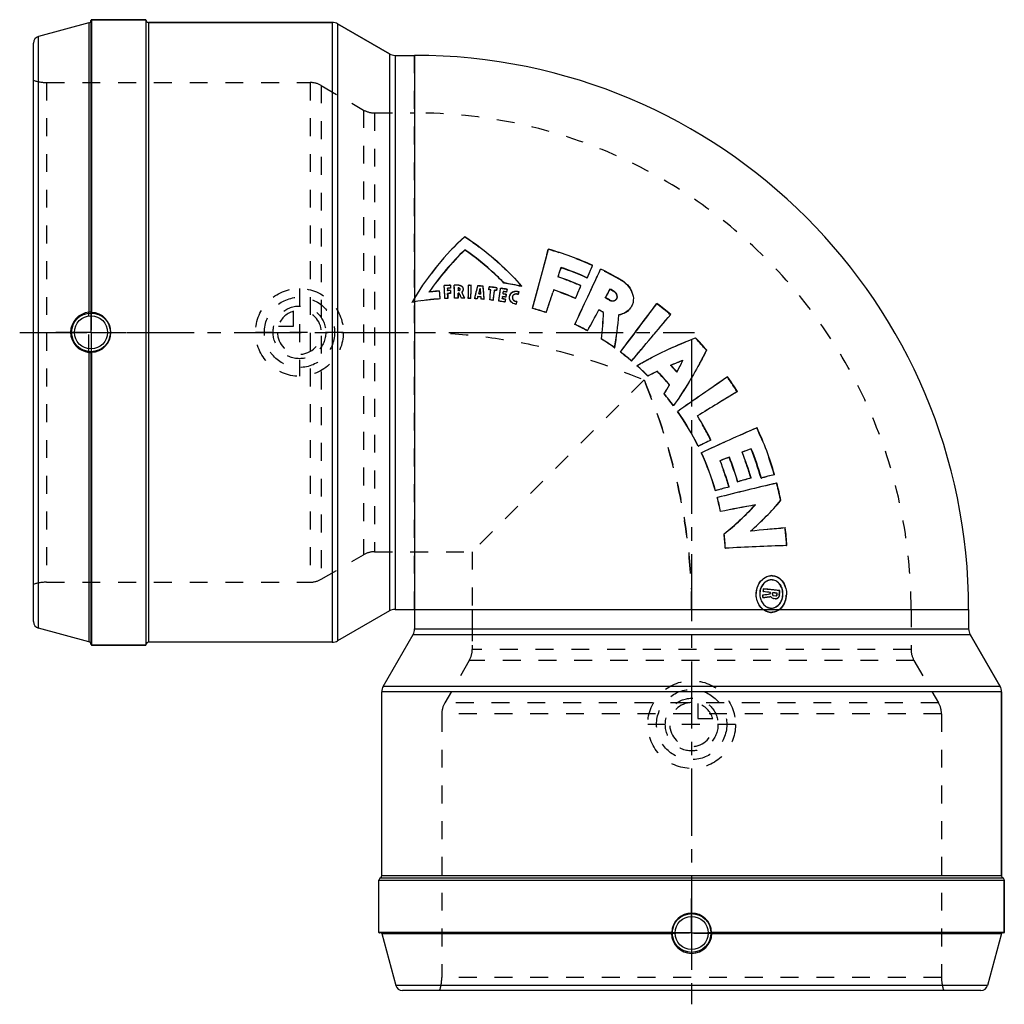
# Model space of a CAD drawing. Header units: millimetres. Extents: x 318 to 677, y 318 to 677.
import ezdxf

# ---------------------------------------------------------------- set-up
doc = ezdxf.new("R2010")
doc.units = ezdxf.units.MM
doc.header["$LTSCALE"] = 65.185185
doc.linetypes.add('CENTER', pattern=[0.6, 0.375, -0.075, 0.075, -0.075])
doc.linetypes.add('HIDDEN', pattern=[0.2, 0.1, -0.1])
for name, color, linetype in [('ACHSEN_S', 7, 'CONTINUOUS'), ('KOERPER', 7, 'CONTINUOUS'), ('KONST.EL_MIT_GEO', 7, 'CONTINUOUS'), ('KURVEN', 7, 'CONTINUOUS')]:
    doc.layers.add(name, color=color, linetype=linetype)

msp = doc.modelspace()

# ---------------------------------------------------------------- linework, layer by layer
at = {"layer": 'ACHSEN_S', "color": 2, "linetype": 'CENTER'}
for p, q in [((318, 563), (564.02, 563)), ((563, 560.37), (563, 318))]:
    msp.add_line(p, q, dxfattribs=at)
at = {"layer": 'KOERPER', "color": 7, "linetype": 'Continuous'}
for p, q in [((364, 677), (344.2, 677)), ((431.93, 676), (365, 676)), ((452.86, 664.54), (433.93, 675.46)), ((454.86, 664), (462, 664)), ((452.86, 461.46), (433.93, 450.54)), ((454.86, 462), (462, 462)), ((462, 462), (462, 454.86)), ((664, 462), (664, 454.86)), ((450.54, 433.93), (461.46, 452.86)), ((675.46, 433.93), (664.54, 452.86)), ((364, 449), (344.2, 449)), ((431.93, 450), (365, 450)), ((450, 365), (450, 431.93)), ((676, 365), (676, 431.93)), ((449, 344.2), (449, 363.27)), ((677, 344.2), (677, 363.27))]:
    msp.add_line(p, q, dxfattribs=at)
at = {"layer": 'KOERPER', "color": 8, "linetype": 'HIDDEN'}
for p, q in [((462, 462), (462, 664)), ((447.37, 643), (462, 643)), ((447.37, 483), (483, 483)), ((483, 483), (483, 447.37)), ((462, 462), (664, 462)), ((643, 462), (643, 447.37))]:
    msp.add_line(p, q, dxfattribs=at)
at = {"layer": 'KOERPER', "color": 2, "linetype": 'CENTER'}
for p, q in [((344, 563), (344, 575.79)), ((344, 563), (331.21, 563)), ((344, 563), (344, 550.21)), ((344, 563), (356.79, 563)), ((563, 344), (563, 356.63)), ((563, 344), (550.37, 344)), ((563, 344), (575.63, 344)), ((563, 344), (563, 331.37))]:
    msp.add_line(p, q, dxfattribs=at)
at = {"layer": 'KOERPER', "color": 7, "linetype": 'Continuous'}
msp.add_arc((462, 462), 202, 0, 90, dxfattribs=at)
at = {"layer": 'KOERPER', "color": 8, "linetype": 'HIDDEN'}
msp.add_arc((462, 462), 181, 0, 90, dxfattribs=at)
for points, knots in [([(462, 563), (469.17, 563), (483.52, 562.23), (511.84, 557.71), (532.45, 551.15), (545.67, 545.67)], [0, 0, 0, 0, 0.250253, 0.500508, 1, 1, 1, 1]), ([(545.67, 545.67), (541.99, 541.97), (534.69, 534.71), (525.69, 525.69), (518.69, 518.69), (513.66, 513.66), (508.82, 508.82), (504.22, 504.22), (499.89, 499.89), (495.91, 495.91), (492.83, 492.83), (490.58, 490.59), (489.09, 489.09), (487.74, 487.74), (486.54, 486.54), (485.5, 485.5), (484.75, 484.75), (484.23, 484.23), (483.91, 483.91), (483.64, 483.64), (483.42, 483.42), (483.24, 483.24), (483.13, 483.13), (483.06, 483.06), (483.03, 483.02), (483, 483.01), (483, 483)], [0, 0, 0, 0, 0.176782, 0.348342, 0.43128, 0.51173, 0.589158, 0.662914, 0.732228, 0.796185, 0.853701, 0.879664, 0.903543, 0.925167, 0.94436, 0.960954, 0.974788, 0.980622, 0.985714, 0.990051, 0.993617, 0.996401, 0.998397, 0.999097, 0.999598, 1, 1, 1, 1]), ([(563, 462), (563, 469.17), (562.23, 483.52), (557.71, 511.84), (551.15, 532.45), (545.67, 545.67)], [0, 0, 0, 0, 0.250253, 0.500508, 1, 1, 1, 1]), ([(545.67, 545.67), (551.15, 532.45), (557.71, 511.84), (562.23, 483.52), (563, 469.17), (563, 462)], [0, 0, 0, 0, 0.499492, 0.749747, 1, 1, 1, 1])]:
    msp.add_open_spline(points, degree=3, knots=knots, dxfattribs=at)
at = {"layer": 'KONST.EL_MIT_GEO', "color": 7, "linetype": 'Continuous'}
for p, q in [((343.26, 675.8), (324.85, 670.87)), ((343.26, 675.8), (343.26, 570.31)), ((344, 570.29), (344, 676.8)), ((344.2, 677), (344.2, 570.28)), ((344.2, 677), (364, 677)), ((364, 677), (364, 449)), ((365, 676), (365, 450)), ((365, 676), (431.93, 676)), ((431.93, 676), (431.93, 450)), ((433.93, 675.46), (433.93, 450.54)), ((433.93, 675.46), (452.86, 664.54)), ((323, 457.55), (323, 668.45)), ((324.85, 455.13), (324.85, 670.87)), ((452.86, 664.54), (452.86, 461.46)), ((454.86, 664), (454.86, 462)), ((454.86, 664), (462, 664)), ((462, 664), (462, 574.13)), ((480.32, 593.02), (480.33, 593.11)), ((515.4, 586.67), (515.16, 585.92)), ((524.9, 582.8), (524.95, 582.89)), ((525.17, 583.4), (524.95, 582.89)), ((473.94, 579.1), (473.95, 578.72)), ((473.95, 578.72), (473.98, 578.24)), ((477.84, 579.19), (477.84, 578.81)), ((477.84, 578.81), (477.84, 578.43)), ((477.84, 578.43), (477.84, 578.33)), ((485.95, 578.84), (485.8, 578.86)), ((485.96, 578.9), (485.81, 578.91)), ((489.06, 578.56), (489.07, 578.61)), ((489.07, 578.61), (489.17, 579.63)), ((489.78, 578.48), (489.79, 578.53)), ((491.14, 578.37), (491.09, 577.96)), ((493.35, 579.1), (493.61, 579.06)), ((494.58, 580.96), (494.6, 581.02)), ((500.97, 579.74), (500.99, 579.8)), ((512.73, 578.5), (512.43, 577.59)), ((533.23, 578.78), (532.86, 578.09)), ((474.03, 577.21), (474.05, 576.81)), ((477.85, 577.3), (477.86, 576.9)), ((484.85, 575.23), (484.62, 575.24)), ((486.07, 577), (486.16, 576.99)), ((489.38, 574.82), (489.39, 574.86)), ((493.9, 575.46), (493.88, 575.29)), ((493.99, 576.06), (493.9, 575.46)), ((494.19, 577.35), (494.15, 577.07)), ((494.28, 577.92), (494.19, 577.35)), ((495.21, 575.8), (494.93, 575.85)), ((495.51, 577.65), (495.24, 577.7)), ((496.62, 576.12), (496.64, 576.21)), ((497.69, 576), (497.68, 575.92)), ((499.71, 576.75), (499.73, 576.8)), ((520.65, 575.34), (520.68, 575.41)), ((520.9, 575.93), (520.68, 575.41)), ((534.66, 577.86), (534.72, 577.95)), ((461.06, 573.97), (461.17, 574.14)), ((462, 574.1), (462, 454.86)), ((494.91, 574.03), (494.66, 574.07)), ((499.17, 574.15), (498.99, 573.33)), ((499.22, 574.38), (499.17, 574.15)), ((504.95, 571.75), (504.97, 571.79)), ((529.2, 571.23), (529.16, 571.16)), ((530.85, 570.22), (530.89, 570.28)), ((536.43, 569.37), (536.43, 569.3)), ((530.14, 560.53), (530.17, 560.58)), ((343.26, 555.69), (343.26, 450.2)), ((344, 449.36), (344, 555.71)), ((344.2, 555.72), (344.2, 449)), ((537.01, 555.79), (537.05, 555.83)), ((547.02, 547.07), (547.06, 547.11)), ((550.45, 548.73), (550.5, 548.78)), ((554.94, 543.82), (554.99, 543.87)), ((552.96, 540.56), (553.01, 540.6)), ((565.39, 521.46), (565.44, 521.48)), ((569.97, 523.7), (569.46, 523.45)), ((584.65, 520.53), (584.75, 520.57)), ((576.66, 517.47), (576.73, 517.5)), ((584.62, 509.88), (584.09, 509.73)), ((588.32, 509.84), (588.42, 509.88)), ((593.12, 511.1), (592.59, 510.97)), ((576.58, 506.64), (576.03, 506.49)), ((579.78, 508.51), (579.85, 508.54)), ((571.66, 505.26), (571.7, 505.28)), ((586.16, 500.07), (586.24, 500.1)), ((573.52, 497.65), (573.56, 497.66)), ((574.81, 489.48), (574.85, 489.49)), ((575.27, 484.27), (575.31, 484.28)), ((589.01, 467.3), (589.09, 467.3)), ((589.11, 468.46), (589.13, 468.68)), ((589.11, 468.46), (589.19, 468.46)), ((589.19, 469.45), (589.27, 469.46)), ((591.59, 467.67), (591.67, 467.67)), ((591.63, 468.18), (591.72, 468.18)), ((592.52, 467.63), (592.52, 467.57)), ((592.89, 467), (593.73, 466.9)), ((593.73, 466.9), (593.78, 466.9)), ((594.1, 467.36), (594.19, 467.37)), ((594.14, 467.89), (594.24, 467.89)), ((588.91, 466.28), (588.99, 466.28)), ((591.87, 466.67), (591.55, 466.62)), ((592.7, 465.97), (592.79, 465.97)), ((593.35, 465.9), (592.79, 465.97)), ((593.44, 465.89), (593.35, 465.9)), ((593.63, 465.86), (593.44, 465.89)), ((454.86, 462), (664, 462)), ((591.23, 460.97), (591.31, 460.97)), ((664, 462), (664, 454.86)), ((343.26, 450.2), (324.85, 455.13)), ((461.46, 452.86), (664.54, 452.86)), ((462, 454.86), (664, 454.86)), ((664.54, 452.86), (675.46, 433.93)), ((344.2, 449), (364, 449)), ((676, 431.93), (450, 431.93)), ((675.46, 433.93), (450.54, 433.93)), ((676, 431.93), (676, 365)), ((449, 363.27), (677, 363.27)), ((449.5, 364.13), (676.5, 364.13)), ((450, 365), (676, 365)), ((677, 363.27), (677, 344.2)), ((555.72, 344.2), (449, 344.2)), ((555.71, 344), (449.2, 344)), ((450.04, 343.85), (555.67, 343.85)), ((450.04, 343.85), (455.13, 324.85)), ((677, 344.2), (570.28, 344.2)), ((676.8, 344), (570.29, 344)), ((570.33, 343.85), (675.96, 343.85)), ((675.96, 343.85), (670.87, 324.85)), ((670.87, 324.85), (455.13, 324.85)), ((668.45, 323), (457.55, 323))]:
    msp.add_line(p, q, dxfattribs=at)
at = {"layer": 'KONST.EL_MIT_GEO', "color": 8, "linetype": 'HIDDEN'}
for p, q in [((327.83, 654.1), (327.83, 471.9)), ((327.83, 654.1), (423.86, 654.1)), ((423.86, 654.1), (423.86, 471.9)), ((427.86, 653.03), (427.86, 472.97)), ((427.86, 653.03), (443.37, 644.07)), ((443.37, 644.07), (443.37, 481.93)), ((447.37, 643), (447.37, 483)), ((447.37, 643), (462, 643)), ((480.26, 597.86), (480.28, 597.97)), ((510.72, 593.23), (510.76, 593.33)), ((515.36, 586.57), (515.4, 586.67)), ((526.84, 587.34), (526.89, 587.44)), ((529.75, 585.98), (529.81, 586.09)), ((514.27, 583.21), (514.3, 583.3)), ((537.03, 582.17), (537.09, 582.27)), ((471.1, 578.03), (471.1, 578.08)), ((472.78, 580.02), (472.79, 580.08)), ((473.93, 579.05), (473.94, 579.1)), ((473.97, 578.19), (473.98, 578.24)), ((475.05, 578.23), (475.06, 578.28)), ((475.07, 580.12), (475.08, 580.17)), ((475.11, 579.09), (475.11, 579.14)), ((476.44, 580.15), (476.45, 580.2)), ((477.83, 579.14), (477.84, 579.19)), ((477.84, 578.28), (477.84, 578.33)), ((478.14, 580.17), (478.14, 580.22)), ((478.15, 579.14), (478.15, 579.19)), ((478.15, 578.28), (478.16, 578.33)), ((478.59, 578.65), (478.6, 578.7)), ((479.67, 578.5), (479.68, 578.55)), ((481.69, 580.11), (481.7, 580.16)), ((482.66, 580.07), (482.67, 580.12)), ((484.95, 579.94), (484.96, 580)), ((485.8, 578.86), (485.81, 578.91)), ((485.95, 578.84), (485.96, 578.9)), ((486.94, 579.79), (486.96, 579.85)), ((489.06, 578.56), (489.16, 579.58)), ((489.16, 579.58), (489.17, 579.63)), ((491.13, 578.31), (491.14, 578.37)), ((491.85, 578.22), (491.86, 578.27)), ((491.98, 579.23), (491.99, 579.29)), ((493.26, 578.53), (493.34, 579.04)), ((493.34, 579.04), (493.35, 579.1)), ((495.68, 578.66), (495.7, 578.72)), ((512.7, 578.43), (512.73, 578.5)), ((522.6, 579.96), (522.65, 580.04)), ((533.17, 578.69), (533.23, 578.78)), ((467.29, 577.69), (467.29, 577.74)), ((467.32, 577.74), (467.29, 577.69)), ((471.31, 575.2), (471.31, 575.24)), ((473.06, 575.31), (473.06, 575.35)), ((474.02, 577.17), (474.03, 577.21)), ((474.11, 575.36), (474.11, 575.4)), ((475.09, 577.2), (475.1, 577.25)), ((476.55, 575.44), (476.56, 575.47)), ((477.85, 577.25), (477.85, 577.3)), ((477.86, 575.45), (477.87, 575.49)), ((478.23, 577.25), (478.24, 577.3)), ((479.09, 575.45), (479.1, 575.49)), ((479.21, 577.66), (479.22, 577.71)), ((480.25, 575.43), (480.26, 575.47)), ((481.56, 575.4), (481.57, 575.44)), ((482.48, 575.36), (482.49, 575.4)), ((483.79, 575.3), (483.8, 575.34)), ((484.85, 575.23), (484.86, 575.27)), ((485.05, 575.99), (485.06, 576.04)), ((485.31, 577), (485.32, 577.05)), ((485.32, 577.05), (485.31, 577)), ((485.36, 577.2), (485.32, 577.05)), ((486.14, 576.99), (486.11, 577.36)), ((486.15, 576.94), (486.14, 576.99)), ((486.15, 576.94), (486.16, 576.99)), ((486.25, 575.9), (486.26, 575.95)), ((486.32, 575.12), (486.33, 575.16)), ((487.38, 575.03), (487.39, 575.07)), ((490.68, 574.66), (490.69, 574.71)), ((492.67, 574.39), (492.68, 574.43)), ((493.98, 576.01), (493.86, 575.24)), ((493.86, 575.24), (493.88, 575.29)), ((493.98, 576.01), (493.99, 576.06)), ((494.14, 577.02), (494.15, 577.07)), ((494.27, 577.86), (494.28, 577.92)), ((495.08, 575.04), (495.09, 575.09)), ((495.21, 575.8), (495.22, 575.85)), ((495.37, 576.81), (495.39, 576.87)), ((495.51, 577.65), (495.53, 577.71)), ((496.61, 576.07), (496.62, 576.12)), ((496.61, 576.07), (496.62, 576.12)), ((496.62, 576.15), (496.64, 576.21)), ((496.69, 576.44), (496.68, 576.39)), ((497.68, 575.92), (497.66, 575.87)), ((497.66, 575.87), (497.68, 575.92)), ((497.67, 575.95), (497.69, 576)), ((497.72, 576.13), (497.71, 576.08)), ((499.93, 577.79), (499.95, 577.84)), ((531.52, 575.58), (531.57, 575.66)), ((532.96, 574.78), (533.01, 574.86)), ((535.63, 575.18), (535.68, 575.26)), ((461.06, 573.93), (461.06, 573.97)), ((462, 574.1), (462, 574.13)), ((494.91, 574.03), (494.92, 574.07)), ((498.98, 573.29), (498.99, 573.33)), ((499.2, 574.33), (499.22, 574.38)), ((529.15, 571.16), (529.2, 571.23)), ((540.66, 571.82), (540.72, 571.9)), ((550.26, 573.45), (550.34, 573.55)), ((343.26, 555.69), (343.26, 570.31)), ((344, 570.29), (344, 555.71)), ((344, 570.29), (344, 570.29)), ((344.2, 555.72), (344.2, 570.28)), ((509.93, 570.19), (509.95, 570.23)), ((536.38, 569.3), (536.43, 569.37)), ((555.28, 569.43), (555.36, 569.52)), ((520.39, 565.91), (520.41, 565.96)), ((525.03, 563.53), (525.05, 563.58)), ((564.35, 560.92), (564.44, 561)), ((534.91, 557.33), (534.95, 557.37)), ((568.36, 556.53), (568.46, 556.61)), ((344, 555.71), (344, 555.71)), ((541.08, 552.53), (541.11, 552.58)), ((543.04, 550.83), (543.08, 550.87)), ((555.34, 550.93), (555.4, 550.99)), ((555.42, 550.96), (555.34, 550.93)), ((559.77, 552.73), (559.84, 552.8)), ((557.57, 548.49), (557.61, 548.57)), ((557.57, 548.49), (557.63, 548.54)), ((576.03, 546.73), (576.13, 546.8)), ((579.59, 541.37), (579.69, 541.43)), ((556.35, 536.26), (556.39, 536.29)), ((557.87, 534.15), (557.92, 534.18)), ((565.07, 532.48), (565.13, 532.52)), ((565.13, 532.52), (565.07, 532.48)), ((586.73, 528.17), (586.84, 528.23)), ((569.97, 523.7), (570.03, 523.73)), ((566.51, 519.1), (566.56, 519.13)), ((581.35, 519.27), (581.44, 519.31)), ((581.44, 519.3), (581.35, 519.27)), ((582.09, 519.55), (581.44, 519.3)), ((573.32, 516.17), (573.38, 516.2)), ((573.38, 516.2), (573.32, 516.17)), ((574.07, 516.46), (573.38, 516.2)), ((584.62, 509.88), (584.71, 509.92)), ((593.12, 511.1), (593.23, 511.14)), ((576.58, 506.64), (576.64, 506.67)), ((593.97, 508), (594.08, 508.04)), ((572.35, 502.74), (572.39, 502.75)), ((595.43, 501.73), (595.54, 501.76)), ((584.4, 490.5), (584.47, 490.52)), ((597.06, 491.67), (597.16, 491.69)), ((597.64, 485.25), (597.75, 485.27)), ((427.86, 472.97), (443.37, 481.93)), ((447.37, 483), (462, 483)), ((591.8, 474.27), (591.71, 474.26)), ((592.4, 474.28), (592.49, 474.29)), ((327.83, 471.9), (423.86, 471.9)), ((591.92, 472.74), (591.83, 472.73)), ((592.43, 467.57), (592.52, 467.57)), ((592.47, 468.08), (592.56, 468.08)), ((592.56, 468.07), (592.47, 468.08)), ((592.8, 467), (592.89, 467)), ((592.8, 467), (593.64, 466.9)), ((593.64, 466.9), (593.78, 466.9)), ((593.64, 466.9), (593.69, 466.89)), ((594.93, 467.26), (595.03, 467.27)), ((595.06, 468.84), (595.16, 468.84)), ((597.46, 467.23), (597.56, 467.24)), ((591.78, 466.66), (591.87, 466.67)), ((593.35, 465.88), (592.7, 465.97)), ((593.44, 465.87), (593.35, 465.88)), ((593.54, 465.86), (593.44, 465.87)), ((593.54, 465.86), (593.63, 465.86)), ((593.69, 465.85), (593.78, 465.85)), ((597.41, 466.65), (597.51, 466.65)), ((483, 462), (483, 447.37)), ((592, 462.46), (592.08, 462.46)), ((592.02, 460.9), (592.1, 460.9)), ((643, 462), (643, 447.37)), ((344, 449.21), (344, 449.36)), ((643, 447.37), (483, 447.37)), ((481.93, 443.37), (472.97, 427.86)), ((644.07, 443.37), (481.93, 443.37)), ((644.07, 443.37), (653.03, 427.86)), ((653.03, 427.86), (472.97, 427.86)), ((654.1, 423.86), (471.9, 423.86)), ((471.9, 423.86), (471.9, 327.83)), ((654.1, 423.86), (654.1, 327.83)), ((570.33, 343.85), (555.67, 343.85)), ((555.71, 344), (570.29, 344)), ((555.72, 344.2), (570.28, 344.2)), ((654.1, 327.83), (471.9, 327.83))]:
    msp.add_line(p, q, dxfattribs=at)
at = {"layer": 'KONST.EL_MIT_GEO', "color": 7, "linetype": 'Continuous'}
for centre, radius in [((344, 563), 7.05), ((344, 563), 6.05), ((563, 344), 7.05), ((563, 344), 6.05)]:
    msp.add_circle(centre, radius, dxfattribs=at)
for centre, radius, start, end in [((343, 676.77), 1, 285, 355.4685), ((344.2, 676.8), 0.2, 90, 181.5596), ((365, 677), 1, 180, 270), ((431.93, 672), 4, 60, 90), ((325.5, 668.45), 2.5, 105, 180), ((454.86, 668), 4, 240, 270), ((549.69, 522.69), 102.4, 132.6804, 148.9161), ((550.87, 520.08), 101.54, 134.0036, 145.3982), ((550.64, 520.05), 101.34, 133.9398, 145.2989), ((-447.52, 839.34), 989.35, 344.30712, 345.5953), ((-449.17, 840.12), 991.15, 344.29298, 345.58261), ((477.55, 477.39), 120.61, 65.8535, 74.0165), ((-474.78, 906.03), 1040.41, 341.92873, 342.08077), ((477.82, 477.7), 115.16, 65.8657, 70.9748), ((477.86, 477.75), 115.21, 65.8731, 70.984), ((-773.47, 1182.37), 1433.21, 334.52658, 335.41471), ((-570.29, 1051.99), 1191.48, 336.84086, 337.05216), ((477.63, 477.59), 120.39, 60.4011, 64.3142), ((478.03, 477.9), 111.46, 66.4026, 71.0058), ((478.27, 476.95), 101.38, 94.0556, 95.7381), ((-221.47, 524.94), 694.6, 4.15237, 4.38709), ((478.22, 477.09), 103.13, 92.7361, 93.0191), ((-227.59, 536.92), 701.7, 3.13919, 3.52584), ((478.22, 477.13), 103.09, 91.7456, 92.7361), ((478.2, 477.1), 102.04, 91.9556, 92.3969), ((478.24, 477.15), 102.04, 91.7553, 92.4176), ((478.26, 477.14), 101.19, 91.8145, 92.4258), ((478.2, 477.12), 102.02, 91.7349, 91.9556), ((478.21, 477.22), 103, 90.7716, 90.9812), ((-246.6, 561.44), 723.29, 1.11164, 1.48645), ((478.21, 477.25), 102.97, 90.0382, 90.7717), ((478.2, 477.23), 101.91, 90.0281, 90.2065), ((478.24, 477.27), 101.92, 90.0478, 90.2263), ((478.26, 477.28), 101.06, 90.056, 90.2345), ((-276.76, 599.26), 758.7, 358.2006, 358.55752), ((478.21, 477.4), 102.82, 87.8773, 88.0576), ((478.22, 477.42), 102.8, 87.5166, 87.8773), ((-282.77, 606.65), 765.9, 357.66166, 358.01515), ((840.01, 488.98), 366.53, 165.6218, 166.3728), ((478.22, 477.53), 102.69, 85.1214, 86.2364), ((837.02, 485.85), 363.34, 165.1602, 165.463), ((280.84, 556.63), 206.33, 5.6614, 6.1943), ((281.08, 558.71), 206.95, 4.5339, 5.8622), ((478.22, 477.61), 101.53, 83.4603, 83.8715), ((478.26, 477.65), 101.54, 83.4774, 83.8886), ((478.23, 477.63), 102.59, 83.7027, 83.8792), ((-334.35, 666.58), 828.83, 353.64387, 353.89831), ((-335.1, 666.98), 829.62, 353.6253, 353.88024), ((478.24, 477.67), 102.55, 82.2903, 83.7027), ((478.22, 477.68), 101.46, 82.2828, 82.6941), ((478.27, 477.71), 101.48, 82.2993, 82.7108), ((-360.8, 699.19), 862.55, 351.68396, 351.99713), ((478.25, 477.78), 102.44, 80.1941, 81.3758), ((478.16, 477.75), 104.51, 77.7892, 80.9589), ((478.2, 477.79), 104.52, 77.4067, 80.974), ((478.18, 477.84), 104.41, 77.3922, 77.7885), ((478.18, 478.04), 106.16, 66.4216, 71.0275), ((478.23, 478.08), 106.18, 66.4304, 71.0382), ((-658.4, 1076.9), 1281.3, 336.98402, 337.18397), ((477.89, 477.86), 114.98, 60.4133, 61.2622), ((477.93, 477.91), 115.03, 60.4188, 61.268), ((547.43, 524.2), 99.68, 149.4624, 149.9328), ((547.57, 524.12), 99.84, 148.9907, 149.4624), ((478.35, 476.74), 98.75, 94.0869, 99.532), ((478.28, 476.88), 101.46, 95.738, 96.2186), ((478.32, 477.1), 98.39, 92.4539, 93.0651), ((478.28, 477.06), 98.4, 92.4318, 93.0428), ((478.24, 477.1), 100.16, 92.0071, 92.4145), ((478.28, 477.14), 100.16, 91.8245, 92.4359), ((478.24, 477.12), 100.14, 91.8034, 92.0071), ((478.28, 477.2), 98.25, 90.4112, 91.0057), ((478.32, 477.24), 98.25, 90.2625, 91.0272), ((478.28, 477.22), 98.23, 90.2413, 90.4111), ((478.28, 477.28), 100.02, 90.0252, 90.2445), ((478.24, 477.24), 100.02, 90.0048, 90.224), ((381.23, 530.04), 107.9, 24.9076, 25.9734), ((478.28, 477.28), 98.17, 89.2979, 89.5229), ((478.32, 477.34), 98.15, 88.8684, 89.5438), ((381.56, 531.03), 108.24, 25.3973, 25.5427), ((381.84, 531.17), 107.93, 24.2356, 25.3977), ((478.28, 477.31), 98.14, 88.8478, 89.2979), ((478.28, 477.38), 98.07, 87.7222, 88.0828), ((478.32, 477.43), 98.06, 87.5619, 88.103), ((478.28, 477.4), 98.05, 87.5419, 87.7222), ((478.28, 477.47), 97.98, 86.2922, 86.7765), ((478.32, 477.51), 97.98, 86.1732, 86.7962), ((838.98, 485.25), 365.38, 165.6197, 165.7429), ((840.67, 484.91), 367.11, 165.6273, 165.7503), ((478.27, 477.51), 98.71, 85.3633, 86.0622), ((478.31, 477.56), 98.71, 85.3821, 86.0813), ((478.29, 477.55), 99.75, 85.5296, 85.959), ((280, 556.35), 207.17, 5.197, 5.4139), ((279.49, 556.5), 207.68, 5.1548, 5.3718), ((478.29, 477.55), 97.9, 85.0856, 85.2927), ((478.33, 477.6), 97.89, 84.69, 85.3118), ((478.29, 477.57), 97.88, 84.6712, 85.0856), ((478.3, 477.66), 97.78, 82.8975, 83.4937), ((478.34, 477.71), 97.78, 82.7451, 83.5119), ((478.3, 477.69), 97.76, 82.7271, 82.8975), ((-346.71, 679.6), 843.94, 352.86047, 353.08326), ((478.36, 477.83), 97.66, 80.2361, 81.5663), ((478.34, 477.84), 98.68, 80.2266, 80.9428), ((478.28, 477.79), 99.47, 80.3624, 80.9192), ((478.32, 477.83), 99.47, 80.2196, 80.9358), ((478.3, 477.82), 100.51, 80.2104, 80.9265), ((478.24, 477.76), 101.38, 80.3463, 80.9029), ((478.28, 477.81), 101.38, 80.2029, 80.9189), ((498.69, 575.83), 2.09, 163.1306, 169.7209), ((498.77, 575.81), 2.16, 160.3126, 163.153), ((498.81, 575.8), 2.21, 155.8422, 160.308), ((498.87, 575.7), 1.21, 174.424, 179.3322), ((498.8, 575.71), 1.14, 169.1699, 174.4267), ((498.8, 575.79), 1.13, 165.302, 169.1285), ((498.83, 575.78), 1.16, 162.6, 165.308), ((-566.97, 936.43), 1137.48, 341.21989, 341.61095), ((478.1, 478.07), 111.27, 60.4326, 61.2824), ((534.47, 576.05), 1.45, 322.9545, 326.9494), ((478.51, 475.84), 99.67, 99.5344, 100.0802), ((478.32, 477.78), 97.66, 80.3671, 81.5489), ((499.01, 575.7), 2.41, 265.1265, 269.364), ((478.4, 478.15), 97.29, 71.0889, 74.1635), ((478.44, 478.19), 97.29, 71.1014, 74.1775), ((-1015.47, 1402.21), 1754, 331.43689, 331.71846), ((478.27, 478.24), 105.94, 60.2471, 61.2975), ((478.31, 478.28), 105.97, 60.2534, 61.3043), ((-2202.03, 2624.24), 3432.33, 322.94087, 323.30952), ((-2207.35, 2628.62), 3439.2, 322.93695, 323.30596), ((477.67, 477.67), 120.31, 49.7757, 52.8416), ((343.9, 563.01), 7.33, 95.0546, 264.9454), ((343.99, 563.01), 7.27, 359.9512, 88.3693), ((420.3, 573.43), 110.59, 353.3037, 358.3357), ((420.09, 573.62), 110.85, 353.2444, 358.2768), ((425.21, 577.06), 111.49, 349.83, 356.0081), ((-3607.34, 4054.59), 5428.98, 319.82981, 320.06348), ((478.51, 478.44), 96.98, 61.3387, 64.4188), ((478.55, 478.48), 96.97, 61.3466, 64.4282), ((343.99, 562.99), 7.27, 271.6307, 0.0488), ((478.58, 478.56), 96.84, 54.4291, 57.8299), ((478.62, 478.6), 96.84, 54.4337, 57.8362), ((477.67, 477.68), 120.3, 41.0062, 43.8411), ((478.61, 478.61), 96.78, 49.8033, 52.8866), ((478.65, 478.65), 96.78, 49.8056, 52.8904), ((478.63, 478.63), 96.76, 45.0181, 48.2605), ((478.67, 478.67), 96.76, 45.0182, 48.2621), ((611.58, 419.53), 142.95, 111.2187, 113.1421), ((478.39, 478.39), 105.84, 41.5194, 43.3095), ((429.06, 618.16), 146.21, 331.566, 333.4448), ((612.99, 415.93), 146.8, 115.2179, 116.7047), ((613.33, 415.62), 147.25, 115.261, 116.7472), ((478.51, 478.51), 100.53, 40.5152, 44.3082), ((478.55, 478.55), 100.54, 40.5132, 44.3078), ((2119.13, -1699.35), 2725.08, 124.48727, 124.95315), ((477.65, 477.66), 120.33, 32.0059, 35.0718), ((425.58, 619.92), 150.09, 328.0776, 329.5315), ((425.27, 620.3), 150.56, 328.0371, 329.4905), ((478.6, 478.61), 96.79, 36.5576, 39.7994), ((478.64, 478.65), 96.79, 36.5535, 39.7969), ((1606.46, -1151.74), 1980.18, 121.23353, 121.72733), ((478.4, 478.48), 97.02, 26.2886, 35.008), ((478.44, 478.53), 97.02, 26.2796, 35.0032), ((478.35, 478.41), 102.27, 26.3043, 31.9448), ((1140.77, -733.15), 1377.65, 113.70868, 114.63291), ((477.38, 477.55), 120.62, 16.1725, 24.8445), ((1256.75, -885.84), 1567.95, 115.99761, 116.1633), ((1254.9, -881.35), 1563.1, 115.98557, 116.17299), ((989.78, -550.06), 1144.68, 110.72249, 110.89966), ((477.68, 477.84), 115.28, 16.1376, 21.7577), ((478.14, 478.39), 97.31, 16.0293, 24.735), ((478.18, 478.43), 97.3, 16.0154, 24.7252), ((1023.22, -637.12), 1237.95, 111.14123, 111.30773), ((1020.92, -632.04), 1232.37, 111.13013, 111.25971), ((477.97, 478.16), 106.23, 16.6025, 21.7183), ((478.02, 478.2), 106.26, 16.5909, 21.7086), ((477.84, 478.01), 111.52, 16.6255, 21.7385), ((986.98, -543.55), 1137.6, 110.71176, 110.84982), ((477.64, 477.8), 115.23, 16.1478, 21.7659), ((478.1, 478.31), 102.54, 16.0527, 21.6854), ((853.39, -450.06), 996.87, 105.63637, 105.92662), ((819.13, -358.53), 898.52, 104.60321, 104.88456), ((819.01, -356.89), 896.92, 104.5803, 104.89795), ((858.73, -504.28), 1049.56, 105.62518, 105.87342), ((858.21, -501.29), 1046.54, 105.60742, 105.88815), ((808.82, -420.85), 953.39, 103.01665, 104.35827), ((853.43, -451.32), 998.08, 105.6559, 105.91305), ((477.38, 477.56), 120.62, 11.5718, 14.6347), ((477.96, 478.35), 97.48, 11.4166, 14.4878), ((478, 478.39), 97.48, 11.4006, 14.4732), ((748.06, -378.25), 893.12, 100.4443, 101.27005), ((748.62, -379.5), 894.46, 100.45939, 101.28632), ((507.28, 573.25), 107.59, 308.8733, 317.1461), ((507.24, 573.54), 107.87, 308.8165, 317.0883), ((512.18, 572.82), 109.54, 311.2969, 319.5546), ((477.55, 478.29), 97.9, 3.5026, 6.5662), ((477.59, 478.33), 97.9, 3.483, 6.548), ((660.31, -261.3), 755.63, 94.79382, 95.76026), ((477.14, 477.53), 120.85, 3.6712, 6.7311), ((618.05, -236.72), 722.25, 91.61886, 93.39561), ((618.41, -238.04), 723.6, 91.6364, 93.41503), ((592.23, 469.72), 4.57, 92.4103, 95.3945), ((592.23, 469.84), 4.45, 86.6134, 92.4231), ((592.21, 469.22), 3.53, 94.7184, 97.7948), ((592.19, 469.41), 3.34, 85.8739, 94.7697), ((591.2, 487.61), 14.93, 274.3897, 274.7349), ((476.8, 477.88), 112.71, 354.0883, 354.4356), ((476.82, 477.88), 112.69, 354.4356, 354.6093), ((476.85, 477.93), 112.74, 354.07, 354.5912), ((547.7, 764.26), 299.83, 277.92, 278.4181), ((547.67, 765.51), 301.08, 277.907, 278.4046), ((520.66, -157.26), 629.45, 83.52575, 83.7566), ((476.88, 477.88), 112.63, 355.3152, 355.711), ((476.91, 477.92), 112.67, 355.1842, 355.6932), ((520.86, -158.29), 630.47, 83.54659, 83.77774), ((526.84, -155.18), 627.75, 83.75252, 84.29281), ((476.81, 477.77), 115.22, 354.967, 355.2214), ((476.86, 477.82), 115.26, 354.9498, 355.2043), ((476.84, 477.78), 116.12, 354.9846, 355.2108), ((522.7, -142.04), 614.11, 83.31077, 83.46838), ((593.48, 467.42), 0.623, 341.3572, 355.0144), ((476.77, 477.66), 117.78, 354.9856, 355.2401), ((476.81, 477.7), 117.83, 354.9692, 355.2237), ((476.81, 477.66), 118.68, 354.9754, 355.739), ((476.73, 477.53), 121.26, 354.8529, 355.129), ((550.13, 766.41), 302.64, 277.3775, 277.8673), ((593.76, 466.83), 0.98, 262.3928, 271.6797), ((454.86, 458), 4, 90, 120), ((592.11, 465.44), 4.54, 259.9391, 269.9619), ((592.07, 465.81), 3.35, 260.734, 268.7943), ((592.07, 465.89), 3.43, 268.7677, 270.2048), ((591.75, 466.14), 5.32, 303.745, 308.953), ((325.5, 457.55), 2.5, 180, 255), ((458, 454.86), 4, 330, 360), ((668, 454.86), 4, 180, 210), ((343, 449.23), 1, 4.5315, 75), ((344.2, 449.2), 0.2, 178.4404, 270), ((365, 449), 1, 90, 172.5), ((431.93, 454), 4, 270, 300), ((454, 431.93), 4, 150, 180), ((672, 431.93), 4, 0, 30), ((450, 363.27), 1, 120, 180), ((449, 365), 1, 300, 360), ((677, 365), 1, 180, 240), ((676, 363.27), 1, 0, 60), ((562.99, 343.99), 7.27, 89.9512, 178.3693), ((563.01, 343.99), 7.27, 1.6307, 90.0488), ((449.2, 344.2), 0.2, 180, 270), ((449.85, 343.8), 0.2, 15, 90), ((562.99, 343.9), 7.33, 180.4029, 270.0513), ((563.01, 343.9), 7.33, 269.9487, 359.5972), ((676.15, 343.8), 0.2, 90, 165), ((676.8, 344.2), 0.2, 270, 360), ((457.55, 325.5), 2.5, 195, 270), ((668.45, 325.5), 2.5, 270, 345)]:
    msp.add_arc(centre, radius, start, end, dxfattribs=at)
at = {"layer": 'KONST.EL_MIT_GEO', "color": 8, "linetype": 'HIDDEN'}
for centre, radius, start, end in [((343, 676.77), 1, 355.4685, 1.5596), ((327.83, 669.1), 15, 251.2031, 270), ((423.86, 646.1), 8, 60, 90), ((447.37, 651), 8, 240, 270), ((549.46, 522.65), 102.2, 132.6176, 148.8496), ((477.51, 477.35), 120.55, 65.8468, 74.0072), ((-468.76, 903.75), 1033.97, 341.94035, 342.1362), ((-771.1, 1180.92), 1430.44, 334.53613, 335.42335), ((-571.09, 1051.99), 1192.2, 336.82421, 337.06135), ((477.59, 477.55), 120.33, 60.3961, 64.308), ((477.98, 477.86), 111.42, 66.3945, 70.996), ((478.23, 476.89), 101.4, 94.0341, 96.1963), ((-220.96, 524.67), 694.11, 4.17537, 4.40958), ((478.17, 477.08), 103.09, 91.7257, 92.9986), ((-227.02, 536.64), 701.14, 3.16178, 3.54762), ((478.22, 477.1), 101.18, 91.7938, 92.4049), ((478.17, 477.2), 102.97, 90.0188, 90.9615), ((-245.99, 561.14), 722.68, 1.1334, 1.50743), ((478.22, 477.23), 101.05, 90.036, 90.2144), ((478.28, 578.72), 1.41, 338.5623, 351.3241), ((-276.09, 598.93), 758.02, 358.22114, 358.57734), ((478.17, 477.37), 102.8, 87.4983, 88.039), ((-282.09, 606.31), 765.2, 357.68197, 358.03475), ((838.34, 489.3), 364.83, 165.6134, 166.3657), ((478.18, 477.49), 102.68, 85.104, 86.2186), ((835.24, 486.21), 361.51, 165.1518, 165.4238), ((281.48, 556.5), 205.69, 5.8217, 6.2363), ((281.6, 558.56), 206.44, 4.5758, 5.9037), ((478.19, 477.62), 102.54, 82.2741, 83.8626), ((-345.05, 679.08), 842.23, 352.87862, 353.12894), ((-361.19, 698.92), 862.89, 351.7018, 351.97939), ((478.21, 477.73), 102.43, 80.1788, 81.5076), ((-561.39, 934.23), 1131.48, 341.23207, 341.67254), ((-658.89, 1076.77), 1281.69, 336.96933, 337.19373), ((-868.57, 1323.11), 1587.15, 331.90162, 332.02865), ((547.11, 524.21), 99.38, 148.9153, 149.9763), ((478.31, 476.7), 98.75, 94.0641, 99.507), ((-237.16, 543.63), 711.97, 2.55415, 2.69947), ((-258.46, 570.66), 736.34, 0.37262, 0.51301), ((381.45, 529.96), 107.72, 24.9765, 26.0418), ((382.02, 531.07), 107.78, 24.3044, 25.6114), ((478.25, 477.51), 99.74, 85.4575, 85.9403), ((478.3, 477.8), 98.68, 80.2101, 80.926), ((478.26, 477.78), 100.5, 80.1945, 80.9103), ((498.66, 575.79), 2.07, 163.1352, 169.7533), ((498.79, 575.74), 1.14, 162.6386, 169.1553), ((498.81, 575.73), 1.16, 159.8817, 162.6107), ((478.06, 478.03), 111.24, 60.4267, 61.2763), ((534.42, 575.97), 1.44, 326.9536, 346.3652), ((478.51, 475.53), 99.94, 99.5067, 100.0509), ((-1012.75, 1400.39), 1750.74, 331.44501, 331.72889), ((536.12, 575.08), 5.59, 321.724, 324.3853), ((477.63, 477.62), 120.24, 49.7741, 52.8391), ((425.41, 576.86), 111.23, 349.8883, 356.1049), ((535.09, 577), 7.81, 279.4983, 279.9685), ((-3598.31, 4046.61), 5416.93, 319.83217, 320.06568), ((477.63, 477.63), 120.23, 41.0075, 43.8415), ((478.34, 478.34), 105.82, 41.5209, 43.3101), ((611.66, 418.86), 143.57, 112.8829, 113.0599), ((611.28, 419.76), 142.6, 111.1753, 112.8846), ((429.6, 617.67), 145.48, 331.8149, 333.4888), ((428.65, 618.17), 146.54, 331.6434, 331.8167), ((2115.79, -1695.07), 2719.65, 124.48277, 124.9482), ((477.6, 477.62), 120.27, 32.0102, 35.075), ((1603.6, -1147.64), 1975.19, 121.2276, 121.71913), ((478.3, 478.37), 102.26, 26.3125, 31.9506), ((1139.4, -730.87), 1375, 113.69968, 114.62296), ((477.33, 477.51), 120.56, 16.1818, 24.8511), ((477.8, 477.96), 111.49, 16.6361, 21.7472), ((478.05, 478.27), 102.53, 16.0653, 21.6957), ((808.11, -419.26), 951.67, 103.00342, 104.34352), ((477.33, 477.52), 120.56, 11.5825, 14.6445), ((512.2, 572.54), 109.29, 311.3539, 319.6111), ((659.87, -259.93), 754.22, 94.77755, 95.74297), ((477.1, 477.49), 120.79, 3.6842, 6.7432), ((447.37, 475), 8, 90, 120), ((592.14, 469.81), 4.47, 86.6224, 95.4379), ((327.83, 456.9), 15, 90, 108.7969), ((423.86, 479.9), 8, 270, 300), ((592.12, 469.24), 3.5, 93.9769, 94.7249), ((592.11, 469.29), 3.45, 93.294, 93.9775), ((592.11, 469.45), 3.29, 85.788, 93.3178), ((526.64, -154.09), 626.67, 83.7322, 84.27186), ((476.8, 477.74), 116.07, 354.9733, 355.2277), ((522.55, -140.68), 612.76, 83.29017, 83.43955), ((593.67, 467.24), 0.349, 272.1624, 280.3607), ((476.77, 477.62), 118.62, 354.9917, 355.755), ((476.69, 477.49), 121.2, 354.8685, 355.1445), ((550.16, 765.03), 301.26, 277.3902, 277.942), ((593.66, 466.81), 0.961, 262.283, 267.4858), ((593.66, 466.83), 0.978, 267.5236, 271.6954), ((592.02, 465.4), 4.49, 259.8886, 269.9741), ((591.98, 465.81), 3.35, 260.7083, 270.2454), ((591.99, 465.92), 3.46, 270.2029, 277.6199), ((343, 449.23), 1, 358.4404, 4.5315), ((365, 449), 1, 172.5, 180), ((475, 447.37), 8, 330, 360), ((651, 447.37), 8, 180, 210), ((479.9, 423.86), 8, 150, 180), ((646.1, 423.86), 8, 0, 30), ((456.9, 327.83), 15, 341.2031, 360), ((669.1, 327.83), 15, 180, 198.7969)]:
    msp.add_arc(centre, radius, start, end, dxfattribs=at)
for points, knots in [([(480.26, 597.86), (482.28, 596.53), (489.78, 591.21), (496.56, 584.88), (500.97, 579.74)], [0, 0, 0, 0, 0.26287, 1, 1, 1, 1]), ([(537.03, 582.17), (537.98, 581.63), (539.7, 580.27), (541.41, 577.58), (541.93, 574.53), (541.22, 572.6), (540.66, 571.82)], [0, 0, 0, 0, 0.268177, 0.525965, 0.764602, 1, 1, 1, 1]), ([(478.14, 580.17), (478.35, 580.17), (478.79, 580.08), (479.33, 579.71), (479.67, 579.14), (479.7, 578.71), (479.67, 578.5)], [0, 0, 0, 0, 0.251618, 0.506472, 0.755934, 1, 1, 1, 1]), ([(478.15, 578.28), (478.25, 578.28), (478.47, 578.35), (478.58, 578.55), (478.59, 578.65)], [0, 0, 0, 0, 0.490706, 1, 1, 1, 1]), ([(478.59, 578.65), (478.6, 578.73), (478.58, 578.9), (478.47, 579.02), (478.4, 579.06)], [0, 0, 0, 0, 0.491672, 1, 1, 1, 1]), ([(496.68, 576.39), (496.77, 576.69), (497.09, 577.27), (497.92, 577.86), (498.94, 578.06), (499.62, 577.92), (499.93, 577.79)], [0, 0, 0, 0, 0.235809, 0.487614, 0.744087, 1, 1, 1, 1]), ([(497.66, 575.87), (497.58, 575.47), (497.87, 574.55), (498.79, 574.27), (499.2, 574.33)], [0, 0, 0, 0, 0.492661, 1, 1, 1, 1]), ([(532.96, 574.78), (533.19, 574.64), (533.7, 574.46), (534.47, 574.43), (535.17, 574.67), (535.51, 575), (535.63, 575.18)], [0, 0, 0, 0, 0.273455, 0.535162, 0.777488, 1, 1, 1, 1]), ([(543.04, 550.83), (544.75, 551.81), (551.64, 555.6), (558.83, 558.84), (564.35, 560.92)], [0, 0, 0, 0, 0.250265, 1, 1, 1, 1]), ([(568.36, 556.53), (567.51, 554.77), (563.91, 547.78), (559.75, 541.08), (556.35, 536.26)], [0, 0, 0, 0, 0.248894, 1, 1, 1, 1]), ([(592.4, 474.28), (593.08, 474.24), (594.43, 473.83), (596.08, 472.37), (597.27, 470.12), (597.51, 468.26), (597.46, 467.23)], [0, 0, 0, 0, 0.212881, 0.428046, 0.674744, 1, 1, 1, 1]), ([(591.83, 472.73), (591.33, 472.69), (590.29, 472.37), (588.97, 471.28), (588.05, 469.67), (587.68, 467.75), (587.93, 465.82), (588.74, 464.15), (589.97, 462.98), (590.97, 462.58), (591.44, 462.5)], [0, 0, 0, 0, 0.107554, 0.227957, 0.36192, 0.500865, 0.641834, 0.775297, 0.895695, 1, 1, 1, 1]), ([(592.43, 467.57), (592.42, 467.43), (592.47, 467.17), (592.69, 467.01), (592.8, 467)], [0, 0, 0, 0, 0.55716, 1, 1, 1, 1]), ([(594.93, 467.26), (594.9, 466.89), (594.69, 466.34), (594.14, 465.93), (593.83, 465.85), (593.69, 465.85)], [0, 0, 0, 0, 0.549952, 0.791442, 1, 1, 1, 1]), ([(597.41, 466.65), (597.29, 465.72), (596.78, 463.97), (595.65, 462.53), (595, 462)], [0, 0, 0, 0, 0.530248, 1, 1, 1, 1]), ([(595, 462), (594.58, 461.66), (593.64, 461.1), (592.55, 460.9), (592.02, 460.9)], [0, 0, 0, 0, 0.501262, 1, 1, 1, 1])]:
    msp.add_open_spline(points, degree=3, knots=knots, dxfattribs=at)
at = {"layer": 'KONST.EL_MIT_GEO', "color": 7, "linetype": 'Continuous'}
for points, knots in [([(480.28, 597.97), (482.19, 596.7), (489.7, 591.38), (496.51, 585.05), (500.99, 579.8)], [0, 0, 0, 0, 0.24972, 1, 1, 1, 1]), ([(494.58, 580.96), (493.53, 582.04), (489.08, 586.4), (484.2, 590.32), (480.32, 593.02)], [0, 0, 0, 0, 0.241397, 1, 1, 1, 1]), ([(494.6, 581.02), (493.51, 582.14), (489.06, 586.52), (484.17, 590.44), (480.33, 593.11)], [0, 0, 0, 0, 0.250525, 1, 1, 1, 1]), ([(537.09, 582.27), (538.01, 581.75), (539.69, 580.43), (541.43, 577.8), (541.91, 575.19), (541.48, 573.2), (541.01, 572.31), (540.72, 571.9)], [0, 0, 0, 0, 0.25725, 0.510714, 0.757033, 0.87871, 1, 1, 1, 1]), ([(478.14, 580.22), (478.36, 580.22), (478.79, 580.13), (479.33, 579.76), (479.67, 579.2), (479.71, 578.76), (479.68, 578.55)], [0, 0, 0, 0, 0.251872, 0.50275, 0.751971, 1, 1, 1, 1]), ([(478.6, 578.7), (478.62, 578.82), (478.53, 579.09), (478.28, 579.19), (478.15, 579.19)], [0, 0, 0, 0, 0.495414, 1, 1, 1, 1]), ([(478.16, 578.33), (478.26, 578.33), (478.48, 578.4), (478.59, 578.6), (478.6, 578.7)], [0, 0, 0, 0, 0.502874, 1, 1, 1, 1]), ([(496.79, 576.7), (496.92, 576.98), (497.29, 577.49), (498.1, 577.97), (499.04, 578.11), (499.66, 577.97), (499.95, 577.84)], [0, 0, 0, 0, 0.247789, 0.496919, 0.747904, 1, 1, 1, 1]), ([(498.8, 573.3), (498.47, 573.32), (497.81, 573.52), (497.02, 574.19), (496.58, 575.1), (496.55, 575.76), (496.61, 576.07)], [0, 0, 0, 0, 0.250714, 0.510466, 0.763308, 1, 1, 1, 1]), ([(498.99, 573.33), (498.65, 573.34), (497.95, 573.49), (497.1, 574.14), (496.61, 575.08), (496.56, 575.79), (496.62, 576.12)], [0, 0, 0, 0, 0.251434, 0.502448, 0.75211, 1, 1, 1, 1]), ([(497.65, 575.71), (497.65, 575.34), (498.01, 574.54), (498.84, 574.32), (499.22, 574.38)], [0, 0, 0, 0, 0.497425, 1, 1, 1, 1]), ([(499.73, 576.8), (499.4, 577.02), (498.7, 577.11), (498, 576.68), (497.78, 576.32), (497.72, 576.13)], [0, 0, 0, 0, 0.497435, 0.74939, 1, 1, 1, 1]), ([(499.41, 576.89), (499.08, 577), (498.33, 576.98), (497.83, 576.43), (497.72, 576.13)], [0, 0, 0, 0, 0.520956, 1, 1, 1, 1]), ([(533.01, 574.86), (533.22, 574.74), (533.68, 574.56), (534.41, 574.5), (535.11, 574.69), (535.49, 575), (535.63, 575.18)], [0, 0, 0, 0, 0.256073, 0.509227, 0.757286, 1, 1, 1, 1]), ([(535.82, 575.63), (535.92, 576.02), (535.75, 576.97), (535.08, 577.62), (534.66, 577.86)], [0, 0, 0, 0, 0.458363, 1, 1, 1, 1]), ([(535.68, 575.26), (535.82, 575.48), (535.98, 576), (535.83, 576.79), (535.38, 577.47), (534.95, 577.81), (534.72, 577.95)], [0, 0, 0, 0, 0.2418, 0.489417, 0.743161, 1, 1, 1, 1]), ([(540.72, 571.9), (540.23, 571.22), (538.92, 570.07), (537.28, 569.52), (536.43, 569.37)], [0, 0, 0, 0, 0.494349, 1, 1, 1, 1]), ([(540.51, 571.62), (540.02, 571), (538.76, 569.97), (537.23, 569.45), (536.45, 569.31)], [0, 0, 0, 0, 0.495861, 1, 1, 1, 1]), ([(344, 570.29), (344, 570.3), (343.98, 570.3), (343.94, 570.31), (343.87, 570.32), (343.75, 570.32), (343.54, 570.32), (343.36, 570.31), (343.26, 570.31)], [0, 0, 0, 0, 0.021965, 0.076534, 0.163654, 0.282159, 0.600901, 1, 1, 1, 1]), ([(344.2, 570.28), (344.17, 570.28), (344.13, 570.28), (344.06, 570.28), (344.03, 570.29), (344, 570.28), (344, 570.29)], [0, 0, 0, 0, 0.380752, 0.704658, 0.921202, 1, 1, 1, 1]), ([(543.08, 550.87), (544.83, 551.88), (551.73, 555.68), (558.95, 558.93), (564.44, 561)], [0, 0, 0, 0, 0.255569, 1, 1, 1, 1]), ([(568.46, 556.61), (567.61, 554.88), (564.01, 547.87), (559.83, 541.16), (556.39, 536.29)], [0, 0, 0, 0, 0.243918, 1, 1, 1, 1]), ([(343.26, 555.69), (343.36, 555.69), (343.54, 555.68), (343.75, 555.68), (343.87, 555.68), (343.94, 555.69), (343.98, 555.7), (344, 555.7), (344, 555.71)], [0, 0, 0, 0, 0.399097, 0.717838, 0.836343, 0.923464, 0.978034, 1, 1, 1, 1]), ([(344, 555.71), (344, 555.72), (344.03, 555.71), (344.06, 555.72), (344.13, 555.72), (344.17, 555.72), (344.2, 555.72)], [0, 0, 0, 0, 0.0788, 0.295348, 0.619253, 1, 1, 1, 1]), ([(589, 462), (588.46, 462.43), (587.49, 463.56), (586.37, 466.24), (586.47, 469.78), (588.19, 472.61), (590.1, 473.91), (591.18, 474.21), (591.71, 474.26)], [0, 0, 0, 0, 0.134877, 0.282281, 0.557077, 0.788101, 0.894891, 1, 1, 1, 1]), ([(589.08, 462), (588.07, 462.8), (586.59, 465.13), (586.44, 468.5), (587.29, 470.99), (588.39, 472.62), (589.93, 473.82), (591.17, 474.21), (591.8, 474.27)], [0, 0, 0, 0, 0.249197, 0.501645, 0.628372, 0.753956, 0.877856, 1, 1, 1, 1]), ([(592.49, 474.29), (593.26, 474.24), (594.82, 473.71), (596.51, 471.95), (597.45, 469.69), (597.6, 468.05), (597.56, 467.24)], [0, 0, 0, 0, 0.243397, 0.491719, 0.744828, 1, 1, 1, 1]), ([(591.73, 472.72), (591.17, 472.64), (590.08, 472.22), (588.84, 471), (588.06, 469.43), (587.77, 467.69), (587.99, 465.94), (588.7, 464.33), (589.9, 463.07), (590.98, 462.6), (591.53, 462.5)], [0, 0, 0, 0, 0.122095, 0.24624, 0.372206, 0.499138, 0.626233, 0.752648, 0.87744, 1, 1, 1, 1]), ([(592.08, 462.46), (592.67, 462.46), (593.86, 462.78), (595.22, 463.99), (596.07, 465.62), (596.39, 467.44), (596.19, 469.28), (595.46, 470.97), (594.18, 472.28), (593.02, 472.7), (592.43, 472.74)], [0, 0, 0, 0, 0.121884, 0.245515, 0.37149, 0.498925, 0.626684, 0.753429, 0.877902, 1, 1, 1, 1]), ([(592.45, 462.49), (592.94, 462.56), (593.98, 462.93), (595.24, 464.14), (596.06, 465.86), (596.31, 467.84), (595.95, 469.78), (595.05, 471.39), (593.78, 472.41), (592.8, 472.7), (592.35, 472.73)], [0, 0, 0, 0, 0.108466, 0.230047, 0.367806, 0.511764, 0.656005, 0.787081, 0.901117, 1, 1, 1, 1]), ([(592.52, 467.57), (592.5, 467.45), (592.55, 467.19), (592.77, 467.02), (592.89, 467)], [0, 0, 0, 0, 0.510512, 1, 1, 1, 1]), ([(593.74, 466.9), (593.81, 466.91), (593.96, 466.99), (594.04, 467.14), (594.07, 467.22)], [0, 0, 0, 0, 0.459609, 1, 1, 1, 1]), ([(595.03, 467.27), (595, 466.92), (594.81, 466.4), (594.29, 465.95), (593.95, 465.86), (593.78, 465.85)], [0, 0, 0, 0, 0.505554, 0.754726, 1, 1, 1, 1]), ([(592.7, 465.97), (592.52, 466), (592.14, 466.16), (591.88, 466.48), (591.78, 466.66)], [0, 0, 0, 0, 0.471613, 1, 1, 1, 1]), ([(592.79, 465.97), (592.59, 466), (592.22, 466.17), (591.96, 466.49), (591.87, 466.67)], [0, 0, 0, 0, 0.494214, 1, 1, 1, 1]), ([(597.51, 466.65), (597.4, 465.76), (596.9, 464.02), (595.78, 462.55), (595.1, 462)], [0, 0, 0, 0, 0.504629, 1, 1, 1, 1]), ([(591.23, 460.97), (591.04, 461.01), (590.24, 461.2), (589.5, 461.61), (589, 462)], [0, 0, 0, 0, 0.236316, 1, 1, 1, 1]), ([(591.31, 460.97), (590.71, 461.08), (589.92, 461.4), (589.25, 461.87), (589.08, 462)], [0, 0, 0, 0, 0.74725, 1, 1, 1, 1]), ([(594.71, 461.71), (594.33, 461.46), (593.49, 461.05), (592.56, 460.9), (592.1, 460.9)], [0, 0, 0, 0, 0.501052, 1, 1, 1, 1]), ([(555.68, 344), (555.67, 344), (555.67, 343.98), (555.66, 343.94), (555.67, 343.89), (555.67, 343.85)], [0, 0, 0, 0, 0.074495, 0.280754, 1, 1, 1, 1]), ([(555.72, 344.2), (555.72, 344.17), (555.72, 344.13), (555.72, 344.06), (555.71, 344.03), (555.72, 344), (555.71, 344)], [0, 0, 0, 0, 0.381908, 0.706025, 0.921796, 1, 1, 1, 1]), ([(570.29, 344), (570.28, 344), (570.29, 344.03), (570.28, 344.06), (570.28, 344.13), (570.28, 344.17), (570.28, 344.2)], [0, 0, 0, 0, 0.078204, 0.293977, 0.618093, 1, 1, 1, 1]), ([(570.33, 343.85), (570.33, 343.89), (570.34, 343.94), (570.33, 343.98), (570.33, 344), (570.32, 344)], [0, 0, 0, 0, 0.719246, 0.925505, 1, 1, 1, 1])]:
    msp.add_open_spline(points, degree=3, knots=knots, dxfattribs=at)
at = {"layer": 'KONST.EL_MIT_GEO', "color": 8, "linetype": 'HIDDEN'}
for points in [[(473.93, 579.05), (473.95, 578.77), (473.96, 578.48), (473.97, 578.19)], [(475.05, 578.23), (475.06, 577.89), (475.08, 577.55), (475.09, 577.2)], [(475.07, 580.12), (475.08, 579.78), (475.1, 579.44), (475.11, 579.09)], [(477.83, 579.14), (477.83, 578.85), (477.84, 578.57), (477.84, 578.28)], [(479.59, 578.2), (479.51, 578), (479.37, 577.81), (479.21, 577.66)], [(491.98, 579.23), (491.94, 578.9), (491.89, 578.56), (491.85, 578.22)], [(495.68, 578.66), (495.63, 578.33), (495.57, 577.99), (495.51, 577.65)], [(494.27, 577.86), (494.22, 577.58), (494.18, 577.3), (494.14, 577.02)], [(495.08, 575.04), (495.02, 574.7), (494.96, 574.37), (494.91, 574.03)], [(495.37, 576.81), (495.32, 576.48), (495.26, 576.14), (495.21, 575.8)], [(499.93, 577.79), (499.86, 577.44), (499.78, 577.09), (499.71, 576.75)], [(499.2, 574.33), (499.13, 573.98), (499.05, 573.63), (498.98, 573.29)], [(591.45, 462.5), (591.47, 462.5), (591.5, 462.5), (591.53, 462.5)]]:
    msp.add_open_spline(points, degree=3, dxfattribs=at)
at = {"layer": 'KONST.EL_MIT_GEO', "color": 7, "linetype": 'Continuous'}
for points in [[(475.06, 578.28), (475.07, 577.94), (475.08, 577.59), (475.1, 577.25)], [(475.08, 580.17), (475.09, 579.83), (475.1, 579.49), (475.11, 579.14)], [(478.4, 579.06), (478.32, 579.11), (478.23, 579.14), (478.15, 579.14)], [(479.68, 578.55), (479.63, 578.24), (479.46, 577.92), (479.22, 577.71)], [(491.99, 579.29), (491.95, 578.95), (491.91, 578.61), (491.86, 578.27)], [(495.7, 578.72), (495.64, 578.38), (495.59, 578.05), (495.53, 577.71)], [(532.86, 578.09), (532.43, 577.28), (532, 576.47), (531.57, 575.66)], [(474.05, 576.81), (474.07, 576.34), (474.09, 575.87), (474.11, 575.4)], [(477.86, 576.9), (477.86, 576.43), (477.86, 575.96), (477.87, 575.49)], [(495.09, 575.09), (495.04, 574.75), (494.98, 574.41), (494.92, 574.07)], [(495.39, 576.87), (495.33, 576.53), (495.28, 576.19), (495.22, 575.85)], [(499.71, 576.75), (499.62, 576.81), (499.52, 576.85), (499.41, 576.89)], [(499.95, 577.84), (499.88, 577.5), (499.8, 577.15), (499.73, 576.8)], [(593.78, 466.9), (593.89, 466.9), (594, 466.96), (594.07, 467.05)], [(594.07, 467.05), (594.14, 467.14), (594.18, 467.25), (594.19, 467.37)]]:
    msp.add_open_spline(points, degree=3, dxfattribs=at)
at = {"layer": 'KURVEN', "color": 8, "linetype": 'HIDDEN'}
for p, q in [((420, 579), (420, 547)), ((417.8, 565.2), (417.8, 570.69)), ((412.31, 565.2), (417.8, 565.2)), ((436, 563), (404, 563)), ((563, 429.6), (563, 420)), ((565.2, 427.69), (565.2, 422.2)), ((565.2, 422.2), (570.69, 422.2)), ((579, 420), (547, 420))]:
    msp.add_line(p, q, dxfattribs=at)
for centre, radius in [((420, 563), 16), ((420, 563), 12.8), ((420, 563), 9.6), ((563, 420), 16), ((563, 420), 12.8), ((563, 420), 9.6)]:
    msp.add_circle(centre, radius, dxfattribs=at)
for centre, start, end in [((420, 563), 180, 90), ((420, 563), 105.962, 164.038), ((563, 420), 90, 360), ((563, 420), 15.962, 74.038)]:
    msp.add_arc(centre, 8, start, end, dxfattribs=at)

doc.saveas('drawing.dxf')
